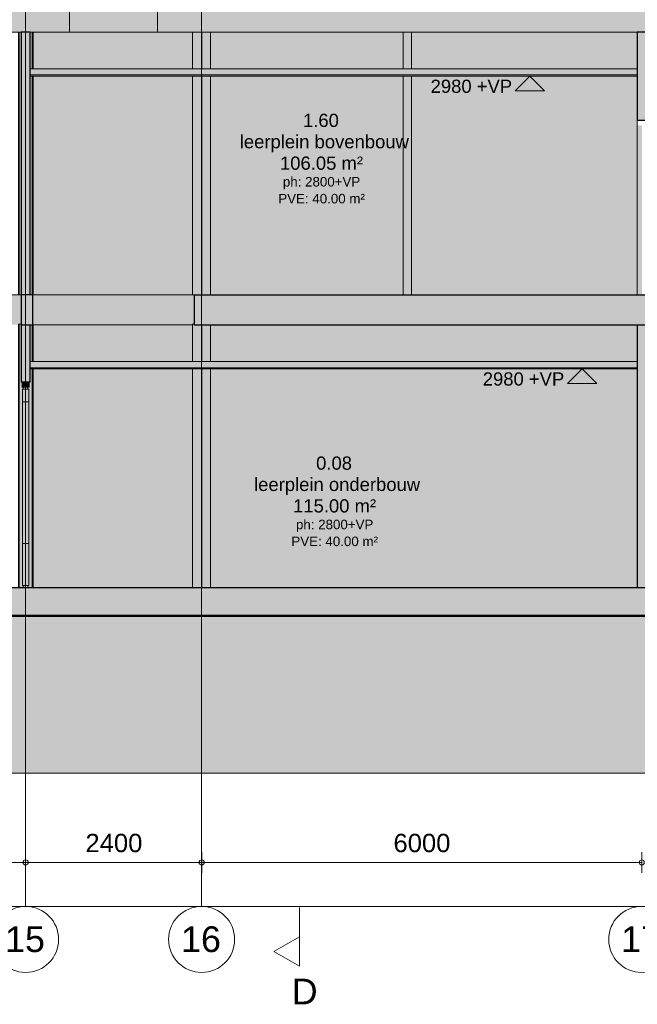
# Model space of a CAD drawing. Header units: millimetres. Extents: x -85630 to 257083, y -5697 to 14715.
# Tile 84 of 93: x 207919 to 216340, y -5684 to 7739. Entities that reach past the tile are written whole.
import ezdxf

# ---------------------------------------------------------------- set-up
doc = ezdxf.new("R2010")
doc.units = ezdxf.units.MM
for name, pattern in [('HAZ_hartlijn', [8, 5, -1, 1, -1]), ('Hidden', [7.14375, 4.7625, -2.38125]), ('THO_hartlijn', [8, 5, -1, 1, -1]), ('THO_hidden', [6, 3, -3]), ('THO_stramienlijn', [20, 17, -1.5, 0, -1.5])]:
    doc.linetypes.add(name, pattern=pattern)
for name, color, linetype, lineweight in [('A-ANNO-DIMS', 7, 'Continuous', 13), ('A-ANNO-DIMS-100', 7, 'Continuous', 13), ('A-AREA-IDEN', 7, 'Continuous', 13), ('A-CLNG', 7, 'Continuous', 13), ('A-CLNG-PATT', 7, 'Continuous', 13), ('A-DETL-GENF', 7, 'Continuous', 13), ('A-FLOR', 7, 'Continuous', 18), ('A-FLOR-LEVL', 7, 'Continuous', 13), ('A-FLOR-PATT', 7, 'Continuous', 25), ('A-GENM', 7, 'Continuous', 13), ('A-GLAZ-CURT', 7, 'Continuous', 13), ('A-GLAZ-CWMG', 7, 'Continuous', 13), ('A-ROOF', 7, 'Continuous', 13), ('A-ROOF-PATT', 7, 'Continuous', 18), ('A-WALL-PATT', 7, 'Continuous', 25), ('C-TOPO', 7, 'Continuous', 13), ('C-TOPO-PATT', 7, 'Continuous', 50), ('G-ANNO-DIMS', 7, 'Continuous', 13), ('I-WALL', 7, 'Continuous', 18), ('S-COLS', 7, 'Continuous', 13), ('S-GRID', 7, 'Continuous', 13), ('S-GRID-IDEN', 7, 'Continuous', 13)]:
    doc.layers.add(name, color=color, linetype=linetype, lineweight=lineweight)
doc.layers.add('A-AREA', color=1, linetype='Continuous', lineweight=13, true_color=0xff0000)
doc.layers.add('G-ANNO-SYMB', color=7, linetype='THO_hidden', lineweight=13, true_color=0xff8040)
doc.styles.add('Arial', font='arial.ttf', dxfattribs={"height": 250})
doc.styles.add('Arial_1', font='arial.ttf', dxfattribs={"height": 180})
doc.styles.add('Arial_2', font='arial.ttf', dxfattribs={"height": 350})
doc.styles.add('Arial_3', font='arial.ttf', dxfattribs={"height": 130})
doc.dimstyles.new('THO_25_-_transparant', dxfattribs={"dimscale": 304.8, "dimtxt": 0.836827, "dimasz": 0.229659, "dimexe": 0.459318, "dimexo": 0.0625, "dimgap": 0.213255, "dimtad": 1, "dimdec": 3, "dimlfac": 304.8, "dimrnd": 0.001, "dimdsep": 46, "dimtxsty": 'Arial', "dimblk1": 'DOTBLANK', "dimblk2": 'DOTBLANK', "dimsah": 1, "dimcen": 0.09, "dimdle": 0.229659, "dimazin": 0, "dimtfac": 1, "dimtdec": 4, "dimtix": 1, "dimtmove": 0, "dimatfit": 3, "dimfxl": 0.001507, "dimfxlon": 1, "dimtvp": 1, "dimtolj": 1, "dimtzin": 0, "dimarcsym": 2})

# ---------------------------------------------------------------- blocks, each defined once
blk = doc.blocks.new('NLRS_33_GM_WPB_vloeropening schacht rechthoek_gen_tho - 4000x2200-V133-01 doorsnede EE _plotview_')
at = {"layer": 'A-GENM'}
for p, q in [((57577, 3990), (55400, 3990)), ((56940, 3990), (55400, 3990)), ((56060, 3990), (57577, 3990))]:
    blk.add_line(p, q, dxfattribs=at)
blk = doc.blocks.new('FP_149-01 doorsnede EE _plotview_')
at = {"layer": 'A-WALL-PATT', "color": 252, "lineweight": 13, "true_color": 0x858482}
for p, q in [((57700, 8400), (57700, 8520)), ((57999, 8400), (57999, 8520)), ((58299, 8400), (58299, 8520)), ((58598, 8400), (58598, 8520)), ((58897, 8400), (58897, 8520)), ((59196, 8400), (59196, 8520)), ((59493, 8400), (59493, 8520)), ((59790, 8400), (59790, 8520)), ((60085, 8400), (60085, 8520)), ((60380, 8400), (60380, 8520)), ((60673, 8400), (60673, 8520)), ((60964, 8400), (60964, 8520)), ((61254, 8400), (61254, 8520)), ((61542, 8400), (61542, 8520)), ((61829, 8400), (61829, 8520)), ((62113, 8400), (62113, 8520)), ((62395, 8400), (62395, 8520)), ((62674, 8400), (62674, 8520)), ((62951, 8400), (62951, 8520)), ((63226, 8400), (63226, 8520)), ((63497, 8400), (63497, 8520)), ((63766, 8400), (63766, 8520)), ((64032, 8400), (64032, 8520)), ((64294, 8400), (64294, 8520)), ((64553, 8400), (64553, 8520)), ((64809, 8400), (64809, 8520)), ((65061, 8400), (65061, 8520)), ((65310, 8400), (65310, 8520)), ((65554, 8400), (65554, 8520)), ((65795, 8400), (65795, 8520)), ((66031, 8400), (66031, 8520)), ((66264, 8400), (66264, 8520)), ((66492, 8400), (66492, 8520)), ((66716, 8400), (66716, 8520)), ((66935, 8400), (66935, 8520)), ((67149, 8400), (67149, 8520)), ((67359, 8400), (67359, 8520)), ((67564, 8400), (67564, 8520)), ((67764, 8400), (67764, 8520)), ((67959, 8400), (67959, 8520)), ((68149, 8400), (68149, 8520)), ((68333, 8400), (68333, 8520)), ((68512, 8400), (68512, 8520)), ((68686, 8400), (68686, 8520)), ((68854, 8400), (68854, 8520)), ((69017, 8400), (69017, 8520)), ((69173, 8400), (69173, 8520)), ((69325, 8400), (69325, 8520)), ((69470, 8400), (69470, 8520)), ((69609, 8400), (69609, 8520)), ((69742, 8400), (69742, 8520)), ((69870, 8400), (69870, 8520)), ((69991, 8400), (69991, 8520)), ((70106, 8400), (70106, 8520)), ((70215, 8400), (70215, 8520)), ((70317, 8400), (70317, 8520)), ((70413, 8400), (70413, 8520)), ((70503, 8400), (70503, 8520)), ((70586, 8400), (70586, 8520)), ((70663, 8400), (70663, 8520)), ((70734, 8400), (70734, 8520)), ((70797, 8400), (70797, 8520)), ((70854, 8400), (70854, 8520)), ((70905, 8400), (70905, 8520)), ((70949, 8400), (70949, 8520)), ((70986, 8400), (70986, 8520)), ((71017, 8400), (71017, 8520)), ((71041, 8400), (71041, 8520)), ((70734, 7420), (70734, 7570)), ((70797, 7420), (70797, 7570)), ((70854, 7420), (70854, 7570)), ((70905, 7420), (70905, 7570)), ((70949, 7420), (70949, 7570)), ((70986, 7420), (70986, 7570)), ((71017, 7420), (71017, 7570)), ((71041, 7420), (71041, 7570))]:
    blk.add_line(p, q, dxfattribs=at)
blk = doc.blocks.new('Rectangular Mullion - Top profile-2076788-01 doorsnede EE _plotview_')
at = {"layer": 'A-GLAZ-CWMG', "true_color": 0xf7f7f7}
blk.add_hatch(color=7, dxfattribs=at).paths.add_polyline_path([(55349.135701, 2727), (55349.135701, 2800), (55250.135701, 2800), (55250.135701, 2727)])
at = {"layer": 'A-GLAZ-CWMG'}
for p, q in [((55250.135701, 2800), (55250.135701, 2727)), ((55349.135701, 2800), (55250.135701, 2800)), ((55250.135701, 2727), (55349.135701, 2727)), ((55349.135701, 2727), (55349.135701, 2800))]:
    blk.add_line(p, q, dxfattribs=at)
blk = doc.blocks.new('SP glas - SP glas 1-2076791-01 doorsnede EE _plotview_')
at = {"layer": 'A-GLAZ-CURT', "true_color": 0xc0c0c0}
h = blk.add_hatch(color=9, dxfattribs=at)
h.paths.add_polyline_path([(55344.635701, 25), (55344.635701, 600), (55254.635701, 600), (55254.635701, 25)])
h.paths.add_polyline_path([(55254.635701, 2527), (55344.635701, 2527), (55344.635701, 2702), (55254.635701, 2702), (55254.635701, 2564.205962)])
at = {"layer": 'A-GLAZ-CURT'}
h = blk.add_hatch(color=256, dxfattribs=at)
h.paths.add_polyline_path([(55267.635701, 0), (55331.635701, 0), (55331.635701, 25), (55267.635701, 25)])
h.paths.add_polyline_path([(55267.635701, 2702), (55331.635701, 2702), (55331.635701, 2727), (55267.635701, 2727)])
at = {"layer": 'A-GLAZ-CURT', "true_color": 0xd7e6e6}
blk.add_hatch(color=254, dxfattribs=at).paths.add_polyline_path([(55254.635701, 600), (55344.635701, 600), (55344.635701, 2527), (55254.635701, 2527), (55254.635701, 623.373777)])
at = {"layer": 'A-GLAZ-CURT'}
for p, q in [((55254.635701, 2702), (55254.635701, 2527)), ((55344.635701, 2702), (55254.635701, 2702)), ((55331.635701, 2727), (55267.635701, 2727)), ((55267.635701, 2727), (55267.635701, 2702)), ((55267.635701, 2702), (55331.635701, 2702)), ((55331.635701, 2702), (55331.635701, 2727)), ((55344.635701, 2527), (55344.635701, 2702)), ((55254.635701, 2527), (55344.635701, 2527)), ((55344.635701, 2527), (55254.635701, 2527)), ((55254.635701, 2527), (55254.635701, 600)), ((55344.635701, 600), (55344.635701, 2527)), ((55344.635701, 600), (55254.635701, 600)), ((55254.635701, 600), (55254.635701, 25)), ((55254.635701, 600), (55344.635701, 600)), ((55344.635701, 25), (55344.635701, 600)), ((55254.635701, 25), (55344.635701, 25)), ((55331.635701, 25), (55267.635701, 25)), ((55267.635701, 25), (55267.635701, 0)), ((55331.635701, 0), (55331.635701, 25)), ((55267.635701, 0), (55331.635701, 0))]:
    blk.add_line(p, q, dxfattribs=at)
blk = doc.blocks.new('NLRS_28_SCO_UN_koker_gen_bcb - K200_200_12_5-V155-01 doorsnede EE _plotview_')
at = {"layer": 'S-COLS', "linetype": 'Hidden', "true_color": 0x7186a5}
h = blk.add_hatch(color=252, dxfattribs=at)
h.paths.add_polyline_path([(55237, 3990), (55237, 7570), (55200, 7570), (55200, 3990)])
h.paths.add_polyline_path([(55400, 3990), (55400, 6970), (55362, 6970), (55362, 7070), (55400, 7070), (55400, 7570), (55362, 7570), (55362, 3990)])
at = {"layer": 'S-COLS'}
for p, q in [((55200, 3990), (55200, 7570)), ((55400, 7570), (55400, 7070)), ((55400, 6970), (55400, 3990)), ((55237, 3990), (55200, 3990))]:
    blk.add_line(p, q, dxfattribs=at)
at = {"layer": 'S-COLS', "linetype": 'Hidden'}
for p, q in [((55212, 3990), (55212, 7570)), ((55387, 7570), (55387, 7070)), ((55387, 6970), (55387, 3990))]:
    blk.add_line(p, q, dxfattribs=at)
blk = doc.blocks.new('NLRS_28_SCO_UN_koker_gen_bcb - K200_200_12_5-2195924-01 doorsnede EE _plotview_')
at = {"layer": 'S-COLS', "linetype": 'Hidden', "true_color": 0x7186a5}
h = blk.add_hatch(color=252, dxfattribs=at)
h.paths.add_polyline_path([(60586, 0), (60586, 2980), (60442, 2980), (60442, 0)])
h.paths.add_polyline_path([(60442, 3080), (60586, 3080), (60586, 3580), (60442, 3580), (60442, 3396)])
blk = doc.blocks.new('NLRS_28_SCO_UN_koker_gen_bcb - K200_200_12_5-V171-01 doorsnede EE _plotview_')
at = {"layer": 'S-COLS', "linetype": 'Hidden', "true_color": 0x7186a5}
h = blk.add_hatch(color=252, dxfattribs=at)
h.paths.add_polyline_path([(63637, 0), (63637, 2980), (63569, 2980), (63569, 0)])
h.paths.add_polyline_path([(63569, 3080), (63637, 3080), (63637, 3580), (63569, 3580), (63569, 3396)])
h = blk.add_hatch(color=252, dxfattribs=at)
h.paths.add_polyline_path([(63762, 910), (63832, 910), (63832, 2980), (63762, 2980), (63762, 2287)])
h.paths.add_polyline_path([(63763, 3080), (63832, 3080), (63832, 3580), (63762, 3580), (63762, 3080)])
at = {"layer": 'S-COLS'}
for p, q in [((63832, 3080), (63832, 3580)), ((63832, 910), (63832, 2980))]:
    blk.add_line(p, q, dxfattribs=at)
blk = doc.blocks.new('NLRS_28_SCO_UN_buis_gen_bcb - B244_5_12_5-2291884-01 doorsnede EE _plotview_')
at = {"layer": 'S-COLS', "true_color": 0x7186a5}
h = blk.add_hatch(color=252, dxfattribs=at)
h.paths.add_polyline_path([(57668, 0), (57700, 0), (57700, 2980), (57577, 2980), (57577, 0), (57639, 0)])
h.paths.add_polyline_path([(57668, 3080), (57700, 3080), (57700, 3580), (57600, 3580), (57600, 3590), (57577, 3590), (57577, 3080), (57664, 3080)])
h = blk.add_hatch(color=252, dxfattribs=at)
h.paths.add_polyline_path([(57702, 0), (57822, 0), (57821, 2980), (57700, 2980), (57700, 0)])
h.paths.add_polyline_path([(57702, 3080), (57822, 3080), (57822, 3580), (57700, 3580), (57700, 3080)])
at = {"layer": 'S-COLS'}
for p, q in [((57577, 3590), (57577, 3080)), ((57577, 3590), (57599, 3590)), ((57700, 3580), (57700, 3080)), ((57700, 3080), (57700, 3580)), ((57822, 3080), (57822, 3580)), ((57577, 2980), (57577, 0)), ((57700, 2980), (57700, 0)), ((57700, 0), (57700, 2980)), ((57822, 0), (57822, 2980))]:
    blk.add_line(p, q, dxfattribs=at)
blk = doc.blocks.new('NLRS_28_SCO_UN_buis_gen_bcb - B244_5_12_5-2311151-01 doorsnede EE _plotview_')
at = {"layer": 'S-COLS', "true_color": 0x7186a5}
h = blk.add_hatch(color=252, dxfattribs=at)
h.paths.add_polyline_path([(57668, 3990), (57700, 3990), (57700, 6970), (57577, 6970), (57577, 3990), (57639, 3990)])
h.paths.add_polyline_path([(57700, 7070), (57699, 7570), (57577, 7570), (57577, 7070), (57694, 7070)])
h = blk.add_hatch(color=252, dxfattribs=at)
h.paths.add_polyline_path([(57702, 3990), (57822, 3990), (57821, 6970), (57700, 6970), (57700, 3990)])
h.paths.add_polyline_path([(57700, 7070), (57822, 7070), (57822, 7570), (57700, 7570), (57700, 7278)])
at = {"layer": 'S-COLS'}
for p, q in [((57577, 7570), (57577, 7070)), ((57700, 7570), (57700, 7070)), ((57700, 7070), (57700, 7570)), ((57822, 7070), (57822, 7570)), ((57577, 6970), (57577, 3990)), ((57700, 6970), (57700, 3990)), ((57700, 3990), (57700, 6970)), ((57822, 3990), (57822, 6970)), ((57577, 3990), (57599, 3990))]:
    blk.add_line(p, q, dxfattribs=at)
blk = doc.blocks.new('NLRS_28_SCO_UN_koker_gen_bcb - K200_200_12_5-2311152-01 doorsnede EE _plotview_')
at = {"layer": 'S-COLS', "linetype": 'Hidden', "true_color": 0x7186a5}
h = blk.add_hatch(color=252, dxfattribs=at)
h.paths.add_polyline_path([(63637, 3990), (63637, 6970), (63568, 6970), (63568, 3990)])
h.paths.add_polyline_path([(63637, 7070), (63637, 7570), (63568, 7570), (63568, 7070)])
blk = doc.blocks.new('NLRS_28_SCO_UN_koker_gen_bcb - K200_200_12_5-V172-01 doorsnede EE _plotview_')
at = {"layer": 'S-COLS', "linetype": 'Hidden', "true_color": 0x7186a5}
h = blk.add_hatch(color=252, dxfattribs=at)
h.paths.add_polyline_path([(60582, 3990), (60582, 6970), (60447, 6970), (60447, 3990)])
h.paths.add_polyline_path([(60582, 7070), (60582, 7570), (60447, 7570), (60447, 7070)])
blk = doc.blocks.new('NLRS_28_SCO_UN_koker_gen_bcb - K200_200_12_5-V173-01 doorsnede EE _plotview_')
at = {"layer": 'S-COLS', "linetype": 'Hidden', "true_color": 0x7186a5}
h = blk.add_hatch(color=252, dxfattribs=at)
h.paths.add_polyline_path([(63756.635701, 3990), (63756.635701, 4000), (63837.135701, 4000), (63837.135701, 6970), (63762.135701, 6970), (63762.135701, 6367), (63756.635701, 6367), (63756.635701, 6317), (63702.635701, 6317), (63702.635701, 6315), (63742.635701, 6315), (63742.635701, 4000), (63702.635701, 4000), (63702.635701, 6300), (63642.635701, 6300), (63642.635701, 6367), (63637.135701, 6367), (63637.135701, 3990), (63742.635701, 3990)])
h.paths.add_polyline_path([(63762.135701, 7070), (63837.135701, 7070), (63837.135701, 7570), (63762.135701, 7570)])
at = {"layer": 'S-COLS'}
for p, q in [((63837.135701, 7570), (63837.135701, 7070)), ((63837.135701, 6970), (63837.135701, 4000)), ((63637.135701, 6367), (63637.135701, 3990))]:
    blk.add_line(p, q, dxfattribs=at)
blk = doc.blocks.new('NLRS_28_SCO_UN_koker_gen_bcb - K200_200_12_5-V205-01 doorsnede EE _plotview_')
at = {"layer": 'S-COLS', "linetype": 'Hidden', "true_color": 0x7186a5}
h = blk.add_hatch(color=252, dxfattribs=at)
h.paths.add_polyline_path([(55200, 0), (55268, 0), (55268, 25), (55255, 25), (55255, 2702), (55268, 2702), (55268, 2727), (55250, 2727), (55250, 2800), (55237, 2800), (55237, 3590), (55200, 3590), (55200, 69)])
h.paths.add_polyline_path([(55332, 0), (55400, 0), (55400, 2980), (55362, 2980), (55362, 3080), (55400, 3080), (55400, 3580), (55362, 3580), (55362, 2800), (55349, 2800), (55349, 2727), (55332, 2727), (55332, 2702), (55345, 2702), (55345, 25), (55332, 25)])
at = {"layer": 'S-COLS'}
for p, q in [((55200, 3590), (55200, 0)), ((55237, 3590), (55200, 3590)), ((55400, 3580), (55400, 3080)), ((55400, 2980), (55400, 0))]:
    blk.add_line(p, q, dxfattribs=at)
at = {"layer": 'S-COLS', "linetype": 'Hidden'}
for p, q in [((55212, 0), (55212, 3590)), ((55387, 3580), (55387, 3080)), ((55387, 2980), (55387, 0))]:
    blk.add_line(p, q, dxfattribs=at)
blk = doc.blocks.new('NLRS_01_DI_UN_afbreeklijn_gen_tho - afbreeklijn-2412068-01 doorsnede EE _plotview_')
at = {"layer": 'A-DETL-GENF', "linetype": 'HAZ_hartlijn', "lineweight": 18}
blk.add_line((82280, -2533), (-481, -2533), dxfattribs=at)
blk = doc.blocks.new('Grid - Stramienbol 9_0mm-3500-01 doorsnede EE _plotview_')
at = {"layer": 'S-GRID-IDEN'}
blk.add_circle((9999.635701, -4800), 450, dxfattribs=at)
blk = doc.blocks.new('Section - Horizontaal links-23535-01 doorsnede EE _plotview_')
at = {"layer": 'G-ANNO-SYMB', "color": 7, "linetype": 'Continuous'}
for p, q in [((38450, 13973), (38800, 14173)), ((38800, 14173), (38800, 13773)), ((38800, 13773), (38450, 13973))]:
    blk.add_line(p, q, dxfattribs=at)
at = {"layer": 'G-ANNO-SYMB', "color": 7, "linetype": 'Continuous', "lineweight": 18}
blk.add_line((38800, 14173), (38800, 13373), dxfattribs=at)
blk = doc.blocks.new('DIMBLOCK64-01 doorsnede EE _plotview_')
at = {"layer": 'A-ANNO-DIMS-100'}
for p, q in [((162700, -4350), (162700, -4210)), ((224500, -4350), (224500, -4210)), ((162630, -4350), (224570, -4350)), ((162700, -4350), (162700, -4490)), ((224500, -4350), (224500, -4490))]:
    blk.add_line(p, q, dxfattribs=at)
for centre in [(162700, -4350), (224500, -4350)]:
    blk.add_circle(centre, 35, dxfattribs=at)
at = {"layer": 'A-ANNO-DIMS-100', "color": 0, "insert": (193119, -3960), "char_height": 250, "width": 1153.68, "attachment_point": 1, "line_spacing_factor": 0.941778, "style": 'Arial'}
blk.add_mtext('61800', dxfattribs=at)
blk = doc.blocks.new('_DotBlank')
at = {"color": 0, "linetype": 'ByBlock', "lineweight": -2}
blk.add_line((-0.5, 0), (-1, 0), dxfattribs=at)
blk.add_circle((0, 0), 0.5, dxfattribs=at)
blk = doc.blocks.new('DIMBLOCK78-01 doorsnede EE _plotview_')
at = {"layer": 'A-ANNO-DIMS-100'}
for p, q in [((204400, -3750), (204400, -3610)), ((208000, -3750), (208000, -3610)), ((204400, -3750), (208000, -3750)), ((204400, -3750), (204400, -3890)), ((208000, -3750), (208000, -3890))]:
    blk.add_line(p, q, dxfattribs=at)
for centre in [(204400, -3750), (208000, -3750)]:
    blk.add_circle(centre, 35, dxfattribs=at)
at = {"layer": 'A-ANNO-DIMS-100', "color": 0, "insert": (205815, -3360), "char_height": 250, "width": 922.94, "attachment_point": 1, "line_spacing_factor": 0.941778, "style": 'Arial'}
blk.add_mtext('3600', dxfattribs=at)
blk = doc.blocks.new('DIMBLOCK79-01 doorsnede EE _plotview_')
at = {"layer": 'A-ANNO-DIMS-100'}
for p, q in [((208000, -3750), (208000, -3610)), ((210400, -3750), (210400, -3610)), ((208000, -3750), (210400, -3750)), ((208000, -3750), (208000, -3890)), ((210400, -3750), (210400, -3890))]:
    blk.add_line(p, q, dxfattribs=at)
for centre in [(208000, -3750), (210400, -3750)]:
    blk.add_circle(centre, 35, dxfattribs=at)
at = {"layer": 'A-ANNO-DIMS-100', "color": 0, "insert": (208815, -3360), "char_height": 250, "width": 922.94, "attachment_point": 1, "line_spacing_factor": 0.941778, "style": 'Arial'}
blk.add_mtext('2400', dxfattribs=at)
blk = doc.blocks.new('DIMBLOCK80-01 doorsnede EE _plotview_')
at = {"layer": 'A-ANNO-DIMS-100'}
for p, q in [((210400, -3750), (210400, -3610)), ((216400, -3750), (216400, -3610)), ((210400, -3750), (216400, -3750)), ((210400, -3750), (210400, -3890)), ((216400, -3750), (216400, -3890))]:
    blk.add_line(p, q, dxfattribs=at)
for centre in [(210400, -3750), (216400, -3750)]:
    blk.add_circle(centre, 35, dxfattribs=at)
at = {"layer": 'A-ANNO-DIMS-100', "color": 0, "insert": (213015, -3360), "char_height": 250, "width": 922.94, "attachment_point": 1, "line_spacing_factor": 0.941778, "style": 'Arial'}
blk.add_mtext('6000', dxfattribs=at)
blk = doc.blocks.new('Spot Elevations - arrow below 13mm-1358115-01 doorsnede EE _plotview_')
at = {"layer": 'G-ANNO-DIMS'}
for p, q in [((23324.759169, 6770), (23524.759169, 6970)), ((23324.759169, 6970), (23724.759169, 6970)), ((23524.759169, 6970), (23724.759169, 6770)), ((23724.759169, 6770), (23324.759169, 6770))]:
    blk.add_line(p, q, dxfattribs=at)

msp = doc.modelspace()

# ---------------------------------------------------------------- hatches: boundary and pattern name
at = {"layer": 'A-CLNG', "true_color": 0xebebeb}
for points in [[(216223.1751792, 6970), (216337.4147377, 6970), (216337.4147377, 6985), (208062.3721283, 6985), (208062.3721283, 6970), (214892.5662165, 6970)], [(216223.1751792, 2980), (216337.4147377, 2980), (216337.4147377, 2995), (208062.3721283, 2995), (208062.3721283, 2980), (214892.5662165, 2980)]]:
    msp.add_hatch(color=7, dxfattribs=at).paths.add_polyline_path(points)
at = {"layer": 'A-CLNG-PATT', "true_color": 0xc8ffff}
for points in [[(216223.1751792, 6985), (216337.4147377, 6985), (216337.4147377, 7070), (208062.3721283, 7070), (208062.3721283, 6985), (214892.5662165, 6985)], [(216223.1751792, 2995), (216337.4147377, 2995), (216337.4147377, 3080), (208062.3721283, 3080), (208062.3721283, 2995), (214892.5662165, 2995)]]:
    msp.add_hatch(color=7, dxfattribs=at).paths.add_polyline_path(points)
at = {"layer": 'A-FLOR', "true_color": 0x7f7f7f}
h = msp.add_hatch(color=8, dxfattribs=at)
h.paths.add_polyline_path([(161370.5589453, 3580), (164227.4928897, 3580), (164227.4928897, 3990), (161370.5589453, 3990)])
h.paths.add_polyline_path([(225821.30548, 3580), (225821.30548, 3990), (222972.8074489, 3990), (222972.8074489, 3580), (225537.4379181, 3580)])
h.paths.add_polyline_path([(170737.3338148, 3580), (176899.8338148, 3580), (176899.8338148, 3990), (170737.3338148, 3990), (170737.3338148, 3950.5146656)])
h.paths.add_polyline_path([(217662.9665238, 3580), (217662.9665238, 3990), (210299.8338148, 3990), (210299.8338148, 3580), (217553.7841419, 3580)])
h.paths.add_polyline_path([(179099.8338148, 3580), (179262.3338148, 3580), (179262.3338148, 3990), (179099.8338148, 3990)])
h.paths.add_polyline_path([(189937.3338148, 3580), (197262.3338148, 3580), (197261.9974608, 3990), (189937.3338148, 3990), (189937.3338148, 3950.5146656)])
h.paths.add_polyline_path([(208099.8338148, 3580), (208099.8338148, 3990), (207937.3338148, 3990), (207937.3338148, 3580)])
for points in [[(210235.4348471, 3580), (210277.6030158, 3580), (210277.6030158, 3590), (210299.8338148, 3590), (210299.8338148, 3990), (208099.8338148, 3990), (208099.8338148, 3580), (209570.1303657, 3580)], [(224206.8289554, -390), (224477.0574301, -390), (224477.0574301, 0), (162723.1052483, 0), (162723.1052483, -390), (223541.5244741, -390)]]:
    msp.add_hatch(color=8, dxfattribs=at).paths.add_polyline_path(points)
at = {"layer": 'A-FLOR-PATT', "true_color": 0xf0f0f0}
msp.add_hatch(color=7, dxfattribs=at).paths.add_polyline_path([(201586.4765895, 3580), (204299.8338148, 3580), (204299.8338148, 3590), (204499.8338148, 3590), (204499.8338148, 3580), (207899.8338148, 3580), (207899.8338148, 3590), (207937.3338148, 3590), (207937.3338148, 3990), (197262.3338148, 3990), (197262.3338148, 3590), (197299.8338148, 3590), (197299.8338148, 3580), (200699.8338148, 3580), (200699.8338148, 3590), (200899.8338148, 3590), (200899.8338148, 3580)])
at = {"layer": 'A-ROOF', "true_color": 0xafafaf}
msp.add_hatch(color=253, dxfattribs=at).paths.add_polyline_path([(209799.8338148, 7570), (209799.8338148, 8400), (208599.8338148, 8400), (208599.8338148, 7570), (209570.1303657, 7570)])
at = {"layer": 'A-ROOF-PATT', "lineweight": 13, "true_color": 0xafafaf}
h = msp.add_hatch(color=253, dxfattribs=at)
h.paths.add_polyline_path([(163443.7813813, 7570), (177399.8338148, 7570), (177399.8338148, 8400), (163443.7813813, 8400), (163443.7813813, 7832.1790356)])
h.paths.add_polyline_path([(197594.6497015, 7570), (198399.8338148, 7570), (198399.8338148, 8400), (197529.8338148, 8400), (197529.8338148, 7570)])
h.paths.add_polyline_path([(223755.8862483, 7570), (223755.8862483, 8400), (209799.8338148, 8400), (209799.8338148, 7570), (223541.5244741, 7570)])
h.paths.add_polyline_path([(189669.8338148, 7570), (189669.8338148, 8400), (188799.8338148, 8400), (188799.8338148, 7570), (189610.9959253, 7570)])
h.paths.add_polyline_path([(178599.8338148, 7570), (180399.8338148, 7570), (180399.8338148, 8400), (178599.8338148, 8400), (178599.8338148, 7832.1790356)])
h.paths.add_polyline_path([(208599.8338148, 7570), (208599.8338148, 8400), (206799.8338148, 8400), (206799.8338148, 7570), (208239.521403, 7570)])
h.paths.add_polyline_path([(181599.8338148, 7570), (183999.8338148, 7570), (183999.8338148, 8400), (181599.8338148, 8400), (181599.8338148, 7832.1790356)])
h.paths.add_polyline_path([(199599.8338148, 7570), (201999.8338148, 7570), (201999.8338148, 8400), (199599.8338148, 8400), (199599.8338148, 7832.1790356)])
h.paths.add_polyline_path([(187599.8338148, 7570), (187599.8338148, 8400), (185199.8338148, 8400), (185199.8338148, 7570), (186949.7779999, 7570)])
h.paths.add_polyline_path([(205599.8338148, 7570), (205599.8338148, 8400), (203199.8338148, 8400), (203199.8338148, 7570), (205578.3034776, 7570)])
at = {"layer": 'A-WALL-PATT', "lineweight": 18, "true_color": 0xafafaf}
for points in [[(208062.3338148, 3990), (208062.3338148, 7570), (207937.3338148, 7570), (207937.3338148, 3990)], [(208062.3338148, 2800), (208062.3338148, 3580), (207937.3338148, 3580), (207937.3338148, 2800)]]:
    msp.add_hatch(color=253, dxfattribs=at).paths.add_polyline_path(points)
at = {"layer": 'A-WALL-PATT', "lineweight": 18, "true_color": 0xd7e6e6}
for points in [[(216462.3338148, 6367), (216462.3338148, 7570), (216337.3338148, 7570), (216337.3338148, 6367)], [(216337.4147377, 0), (216462.4147377, 0), (216462.4147377, 3580), (216337.4147377, 3580), (216337.4147377, 68.8502957)]]:
    msp.add_hatch(color=254, dxfattribs=at).paths.add_polyline_path(points)
at = {"layer": 'C-TOPO-PATT', "lineweight": 13, "true_color": 0xc0c0c0}
msp.add_hatch(color=9, dxfattribs=at).paths.add_polyline_path([(196264.0407388, -2533), (234980.6035672, -2533), (234980.6035672, -63), (224477.0574301, -63), (224477.0574301, -390), (162723.1052483, -390), (162723.1052483, -63), (152219.0640624, -63), (152219.0640624, -2533), (193602.8228134, -2533)])
at = {"layer": 'I-WALL', "true_color": 0xd7e6e6}
h = msp.add_hatch(color=254, dxfattribs=at)
h.paths.add_polyline_path([(208099.8338148, 3990), (210277.6030158, 3990), (210277.6030158, 6970), (208099.8338148, 6970), (208099.8338148, 4505.0381471)])
h.paths.add_polyline_path([(210522.1030158, 3990), (213147.3474055, 3990), (213147.3474055, 6970), (210522.1030158, 6970), (210522.1030158, 4227.7764063)])
h.paths.add_polyline_path([(213147.3474055, 7070), (213147.3474055, 7570), (210522.1030158, 7570), (210522.1030158, 7070), (212231.3482911, 7070)])
h.paths.add_polyline_path([(210277.6030158, 7070), (210277.6030158, 7570), (208099.8338148, 7570), (208099.8338148, 7070), (210235.4348471, 7070)])
h = msp.add_hatch(color=254, dxfattribs=at)
h.paths.add_polyline_path([(216223.1751792, 3990), (216267.7127805, 3990), (216267.7127805, 6970), (213282.6560631, 6970), (213282.6560631, 3990), (214892.5662165, 3990)])
h.paths.add_polyline_path([(213282.6560631, 7070), (216267.7127805, 7070), (216267.7127805, 7570), (213282.6560631, 7570)])
h = msp.add_hatch(color=254, dxfattribs=at)
h.paths.add_polyline_path([(208099.8338148, 0), (210277.6030158, 0), (210277.6030158, 2980), (208099.8338148, 2980), (208099.8338148, 68.8502957)])
h.paths.add_polyline_path([(213142.5983938, 0), (213142.5983938, 2980), (210522.1030158, 2980), (210522.1030158, 0), (212231.3482911, 0)])
h.paths.add_polyline_path([(208239.521403, 3080), (210277.6030158, 3080), (210277.6030158, 3580), (208099.8338148, 3580), (208099.8338148, 3080)])
h.paths.add_polyline_path([(210522.1030158, 3080), (213142.5983938, 3080), (213142.5983938, 3580), (210522.1030158, 3580), (210522.1030158, 3118.7294435)])
h = msp.add_hatch(color=254, dxfattribs=at)
h.paths.add_polyline_path([(216223.1751792, 0), (216269.6743774, 0), (216269.6743774, 2980), (213286.5188204, 2980), (213286.5188204, 0), (214892.5662165, 0)])
h.paths.add_polyline_path([(213286.5188204, 3080), (216269.6743774, 3080), (216269.6743774, 3580), (213286.5188204, 3580), (213286.5188204, 3395.9911842)])

# ---------------------------------------------------------------- linework, layer by layer
at = {"layer": 'A-AREA'}
msp.add_line((208099.8338148, 3990), (210277.6030158, 3990), dxfattribs=at)
at = {"layer": 'A-CLNG'}
for p, q in [((216337.4147377, 7070), (208062.3721283, 7070)), ((208062.3721283, 7070), (208062.3721283, 6970)), ((216337.4147377, 6985), (208062.3721283, 6985)), ((216337.4147377, 6970), (216337.4147377, 7070)), ((208062.3721283, 6970), (216337.4147377, 6970)), ((216337.4147377, 3080), (208062.3721283, 3080)), ((208062.3721283, 3080), (208062.3721283, 2980)), ((216337.4147377, 2995), (208062.3721283, 2995)), ((208062.3721283, 2980), (216337.4147377, 2980))]:
    msp.add_line(p, q, dxfattribs=at)
at = {"layer": 'A-FLOR', "lineweight": 25}
for p, q in [((208099.8338148, 3990), (207937.3338148, 3990)), ((207937.3338148, 3990), (207937.3338148, 3580)), ((208099.8338148, 3580), (208099.8338148, 3990)), ((210299.8338148, 3990), (210299.8338148, 3580)), ((210299.8338148, 3990), (217662.9665238, 3990)), ((207937.3338148, 3580), (208099.8338148, 3580)), ((210299.8338148, 3580), (217662.9665238, 3580)), ((162722.6254316, 0), (224477.042198, 0))]:
    msp.add_line(p, q, dxfattribs=at)
at = {"layer": 'A-FLOR'}
for p, q in [((208099.8338148, 3990), (210277.6030158, 3990)), ((210277.6030158, 3580), (208099.8338148, 3580))]:
    msp.add_line(p, q, dxfattribs=at)
at = {"layer": 'A-FLOR-LEVL', "color": 5, "linetype": 'THO_stramienlijn', "true_color": 0x0000ff}
for p, q in [((153843.3532355, 3990), (234679.3367399, 3990)), ((152573.3532355, 0), (234679.3367399, 0))]:
    msp.add_line(p, q, dxfattribs=at)
at = {"layer": 'A-ROOF', "lineweight": 18}
for p, q in [((208599.8338148, 7570), (208599.8338148, 8400)), ((209799.8338148, 8400), (209799.8338148, 7570)), ((206799.8338148, 7570), (208599.8338148, 7570)), ((209799.8338148, 7570), (223755.8862483, 7570))]:
    msp.add_line(p, q, dxfattribs=at)
at = {"layer": 'A-ROOF'}
msp.add_line((208599.8338148, 7570), (209799.8338148, 7570), dxfattribs=at)
at = {"layer": 'C-TOPO', "lineweight": 50}
msp.add_line((224477.0574301, -390), (162723.1052483, -390), dxfattribs=at)
at = {"layer": 'G-ANNO-SYMB', "color": 16, "linetype": 'THO_hartlijn', "lineweight": 18, "true_color": 0x800000}
msp.add_line((211734.9790687, -4723.9607454), (211734.9790687, -5165.4466254), dxfattribs=at)
at = {"layer": 'I-WALL', "lineweight": 25}
for p, q in [((208062.3338148, 7570), (207937.3338148, 7570)), ((207937.3338148, 7570), (207937.3338148, 3990)), ((208062.3338148, 3990), (208062.3338148, 7570)), ((216337.3338148, 7570), (216337.3338148, 6367)), ((216462.3338148, 7570), (216337.3338148, 7570)), ((216337.3338148, 6367), (216462.3338148, 6367)), ((207937.3338148, 3580), (207937.3338148, 2800)), ((208062.3338148, 2800), (208062.3338148, 3580)), ((216337.4147377, 3580), (216337.4147377, 0)), ((207937.3338148, 2800), (208062.3338148, 2800))]:
    msp.add_line(p, q, dxfattribs=at)
at = {"layer": 'I-WALL'}
for p, q in [((213149.5143998, 7070), (213149.5143998, 7570)), ((213262.4314372, 7570), (213262.4314372, 7070)), ((213149.5143998, 3990), (213149.5143998, 6970)), ((213262.4314372, 6970), (213262.4314372, 3990))]:
    msp.add_line(p, q, dxfattribs=at)
at = {"layer": 'S-GRID', "color": 5, "linetype": 'THO_stramienlijn', "true_color": 0x0000ff}
for p, q in [((207999.8338148, -4350), (207999.8338148, 13370)), ((210399.8338148, -4350), (210399.8338148, 13370))]:
    msp.add_line(p, q, dxfattribs=at)

# ---------------------------------------------------------------- block references
at = {"layer": 'A-DETL-GENF', "linetype": 'HAZ_hartlijn', "lineweight": 18}
msp.add_blockref('NLRS_01_DI_UN_afbreeklijn_gen_tho - afbreeklijn-2412068-01 doorsnede EE _plotview_', (152700.1981138, 0), dxfattribs=at)
at = {"layer": 'A-GENM'}
msp.add_blockref('NLRS_33_GM_WPB_vloeropening schacht rechthoek_gen_tho - 4000x2200-V133-01 doorsnede EE _plotview_', (152700.1981138, 0), dxfattribs=at)
at = {"layer": 'A-GLAZ-CURT'}
msp.add_blockref('SP glas - SP glas 1-2076791-01 doorsnede EE _plotview_', (152700.1981138, 0), dxfattribs=at)
at = {"layer": 'A-GLAZ-CWMG'}
msp.add_blockref('Rectangular Mullion - Top profile-2076788-01 doorsnede EE _plotview_', (152700.1981138, 0), dxfattribs=at)
at = {"layer": 'G-ANNO-DIMS'}
for p in [(191350.7354021, 0), (192061.6109871, -3990)]:
    msp.add_blockref('Spot Elevations - arrow below 13mm-1358115-01 doorsnede EE _plotview_', p, dxfattribs=at)
at = {"layer": 'G-ANNO-SYMB', "color": 7, "linetype": 'Continuous', "extrusion": (0, 0, -1), "rotation": 180}
msp.add_blockref('Section - Horizontaal links-23535-01 doorsnede EE _plotview_', (-172934.9790687, 9008.0439266), dxfattribs=at)
at = {"layer": 'I-WALL'}
msp.add_blockref('FP_149-01 doorsnede EE _plotview_', (152700.1981138, 0), dxfattribs=at)
at = {"layer": 'S-COLS', "linetype": 'Hidden'}
for name in ['NLRS_28_SCO_UN_koker_gen_bcb - K200_200_12_5-V155-01 doorsnede EE _plotview_', 'NLRS_28_SCO_UN_koker_gen_bcb - K200_200_12_5-V172-01 doorsnede EE _plotview_', 'NLRS_28_SCO_UN_koker_gen_bcb - K200_200_12_5-2311152-01 doorsnede EE _plotview_', 'NLRS_28_SCO_UN_koker_gen_bcb - K200_200_12_5-V173-01 doorsnede EE _plotview_', 'NLRS_28_SCO_UN_koker_gen_bcb - K200_200_12_5-V205-01 doorsnede EE _plotview_', 'NLRS_28_SCO_UN_koker_gen_bcb - K200_200_12_5-2195924-01 doorsnede EE _plotview_', 'NLRS_28_SCO_UN_koker_gen_bcb - K200_200_12_5-V171-01 doorsnede EE _plotview_']:
    msp.add_blockref(name, (152700.1981138, 0), dxfattribs=at)
at = {"layer": 'S-COLS'}
for name in ['NLRS_28_SCO_UN_buis_gen_bcb - B244_5_12_5-2311151-01 doorsnede EE _plotview_', 'NLRS_28_SCO_UN_buis_gen_bcb - B244_5_12_5-2291884-01 doorsnede EE _plotview_']:
    msp.add_blockref(name, (152700.1981138, 0), dxfattribs=at)
at = {"layer": 'S-GRID-IDEN'}
for p in [(198000.1981138, 0), (200400.1981138, 0), (206400.1981138, 0)]:
    msp.add_blockref('Grid - Stramienbol 9_0mm-3500-01 doorsnede EE _plotview_', p, dxfattribs=at)

# ---------------------------------------------------------------- texts
at = {"layer": 'A-AREA-IDEN', "attachment_point": 1}
for s, insert, char_height, width, style in [('1.60', (211781.7188039, 6456.1470078), 180, 585.231875, 'Arial_1'), ('leerplein bovenbouw', (210919.3001966, 6166.029077), 180, 2685.653125, 'Arial_1'), ('106.05 m²', (211467.7188039, 5873.2767105), 180, 1346.835, 'Arial_1'), ('ph: 2800+VP', (211507.2188039, 5594.6286113), 130, 1250.6325, 'Arial_3'), ('PVE: 40.00 m²', (211444.7188039, 5364.6286113), 130, 1402.953125, 'Arial_3'), ('0.08', (211960.2773052, 1783.7301988), 180, 585.231875, 'Arial_1'), ('leerplein onderbouw', (211114.3586979, 1493.612268), 180, 2645.56875, 'Arial_1'), ('115.00 m²', (211646.2773052, 1200.8599015), 180, 1346.835, 'Arial_1'), ('ph: 2800+VP', (211685.7773052, 922.2118023), 130, 1250.6325, 'Arial_3'), ('PVE: 40.00 m²', (211623.2773052, 692.2118023), 130, 1402.953125, 'Arial_3')]:
    msp.add_mtext(s, dxfattribs=dict(at, insert=insert, char_height=char_height, width=width, style=style))
at = {"layer": 'G-ANNO-DIMS', "char_height": 180, "width": 1328.794312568, "attachment_point": 1, "line_spacing_factor": 0.941778, "style": 'Arial_1'}
for insert in [(213521.8302742, 6921.1479684), (214232.7058592, 2931.1479684)]:
    msp.add_mtext('2980 +VP', dxfattribs=dict(at, insert=insert))
at = {"layer": 'G-ANNO-SYMB', "color": 7, "linetype": 'Continuous', "insert": (211628.1771644, -5334.1103822), "char_height": 350, "width": 432.91125, "attachment_point": 1, "style": 'Arial_2'}
msp.add_mtext('D', dxfattribs=at)
at = {"layer": 'S-GRID-IDEN', "char_height": 350, "width": 673.4175, "attachment_point": 1, "style": 'Arial_2'}
for s, insert in [('15', (207718.7117453, -4621.2566012)), ('16', (210118.7117453, -4621.2566012)), ('17', (216118.7117453, -4621.2566012))]:
    msp.add_mtext(s, dxfattribs=dict(at, insert=insert))

# ---------------------------------------------------------------- dimensions: what is measured, and where the dimension line sits
at = {"layer": 'A-ANNO-DIMS'}
for base, p1, p2, override, picture, middle in [((207999.8338148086, -3750.0000000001), (204399.8338148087, -3890.0000000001), (207999.8338148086, -3890.0000000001), {"dimpost": '<>', "dimfxl": 3600}, 'DIMBLOCK78-01 doorsnede EE _plotview_', (206199.8338148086, -3557.3567523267)), ((210399.8338148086, -3750.0000000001), (207999.8338148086, -3890.0000000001), (210399.8338148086, -3890.0000000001), {"dimpost": '<>', "dimfxl": 2400}, 'DIMBLOCK79-01 doorsnede EE _plotview_', (209199.8338148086, -3557.2714862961)), ((216399.8338148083, -3750.0000000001), (210399.8338148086, -3890.0000000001), (216399.8338148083, -3890.0000000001), {"dimpost": '<>', "dimfxl": 6000}, 'DIMBLOCK80-01 doorsnede EE _plotview_', (213399.8338148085, -3557.3567523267)), ((224499.8338148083, -4350.0000000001), (162699.8338148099, -4490.0000000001), (224499.8338148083, -4490.0000000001), {"dimpost": '<>', "dimfxl": 61800}, 'DIMBLOCK64-01 doorsnede EE _plotview_', (193599.8338148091, -4157.2714862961))]:
    dim = msp.add_linear_dim(base=base, p1=p1, p2=p2, dimstyle='THO_25_-_transparant', override=override, dxfattribs=at)
    dim.commit()
    dim.dimension.update_dxf_attribs({"geometry": picture, "text_midpoint": middle})

doc.saveas('drawing.dxf')
